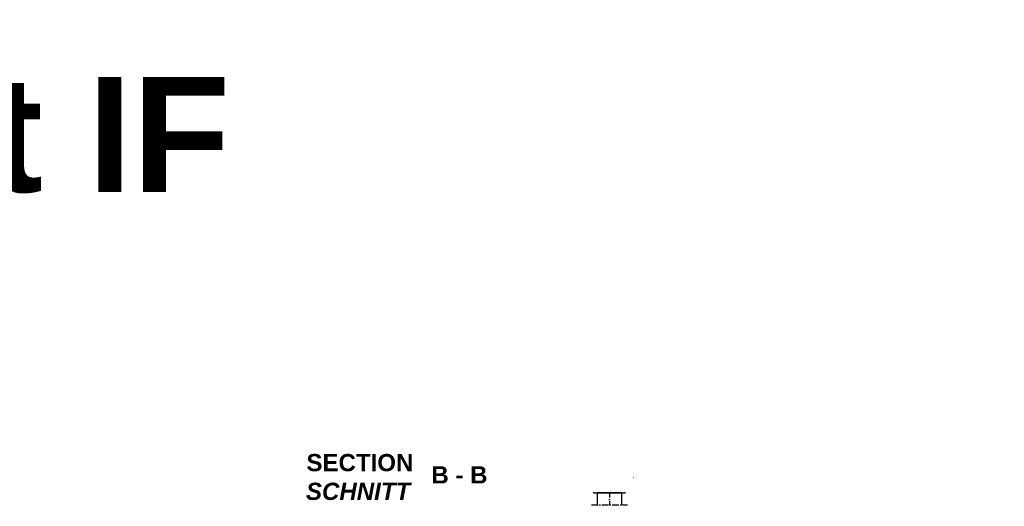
# Model space of a CAD drawing. Header units: millimetres. Extents: x -1777 to 1198744, y 17256 to 76241.
# Tile 31 of 201: x 74195 to 82770, y 55683 to 59920. Entities that reach past the tile are written whole.
import ezdxf

# ---------------------------------------------------------------- set-up
doc = ezdxf.new("R2010")
doc.units = ezdxf.units.MM
doc.linetypes.add('ACAD_ISO10W100', pattern=[18, 12, -3, 0, -3])
doc.linetypes.add('JIS_02_1.0', pattern=[2, 1, -1])
doc.layers.add('Beschriftung', color=7, linetype='Continuous', lineweight=9)
doc.styles.add('LBB3.5M1000', font='isocp.shx', dxfattribs={"height": 3.5})

msp = doc.modelspace()

# ---------------------------------------------------------------- hatches: boundary and pattern name
h = msp.add_hatch()
h.set_pattern_fill('NET', color=253, scale=3.010405)
h.set_pattern_definition([(0, (80950.753, 50614.686), (0, 9.558036), []), (90, (80950.753, 50614.686), (-9.558036, 6e-16), [])])
h.paths.add_polyline_path([(79223.5574, 55935.27908), (79437.6574, 55935.27908), (79437.6574, 55847.67081), (79223.5574, 55847.67081)])

# ---------------------------------------------------------------- linework, layer by layer
at = {"linetype": 'ACAD_ISO10W100', "ltscale": 5}
msp.add_line((79330.6074, 56089.21339), (79330.6074, 55694.81932), dxfattribs=at)
for p, q in [((79330.6074, 56055.69528), (79119.87905, 55935.27908)), ((79330.6074, 56055.69528), (79541.33574, 55935.27908)), ((79541.33574, 55935.27908), (79119.87905, 55935.27908)), ((79221.75115, 55827.09175), (79159.92982, 55935.27908)), ((79223.5574, 55827.45978), (79161.94637, 55935.27908)), ((79223.5574, 55814.86289), (79223.5574, 55935.27908)), ((79437.6574, 55935.27908), (79437.6574, 55814.86289)), ((79437.6574, 55827.45978), (79499.26843, 55935.27908)), ((79439.46364, 55827.09175), (79501.28497, 55935.27908)), ((79221.75115, 55827.09175), (79221.75115, 55814.86289)), ((79437.6574, 55847.67081), (79223.5574, 55847.67081)), ((79439.46364, 55827.09175), (79439.46364, 55814.86289))]:
    msp.add_line(p, q)
at = {"linetype": 'JIS_02_1.0', "ltscale": 5}
for p, q in [((79123.46008, 55935.27908), (79122.57859, 55936.82168)), ((79150.95265, 55950.98913), (79123.46008, 55935.27908)), ((79159.92982, 55935.27908), (79150.8827, 55950.94916)), ((79161.94637, 55935.27908), (79151.59133, 55953.40039)), ((79223.5574, 55935.27908), (79223.5574, 55994.52385)), ((79330.6074, 55967.25494), (79223.5574, 55994.52385)), ((79437.6574, 55994.52385), (79330.6074, 55967.25494)), ((79437.6574, 55935.27908), (79437.6574, 55994.52385)), ((79499.26843, 55935.27908), (79509.62346, 55953.40039)), ((79501.28497, 55935.27908), (79510.33209, 55950.94916)), ((79510.26214, 55950.98913), (79537.75472, 55935.27908)), ((79537.75472, 55935.27908), (79538.6362, 55936.82168))]:
    msp.add_line(p, q, dxfattribs=at)
for points in [[(79469.08602, 55814.86289), (79192.12877, 55814.86289), (79192.12877, 55799.81086), (79469.08602, 55799.81086), (79469.08602, 55814.86289)], [(79437.6574, 55694.81932), (79437.6574, 55799.81086), (79223.5574, 55799.81086), (79223.5574, 55694.81932)]]:
    msp.add_lwpolyline(points)

# ---------------------------------------------------------------- texts
at = {"layer": 'Beschriftung', "insert": (72302.55093, 59419.53145), "char_height": 1000, "width": 4126.150157, "attachment_point": 1, "style": 'LBB3.5M1000', "bg_fill": 2}
msp.add_mtext('{\\fArial|b1|i0|c0|p34;\\C3;mit IF}', dxfattribs=at)

# ---------------------------------------------------------------- next in the draw order: texts
at = {"layer": 'Beschriftung', "insert": (65492.4925, 56138.7014), "char_height": 150, "width": 1682.9463594, "attachment_point": 1, "style": 'LBB3.5M1000', "bg_fill": 2}
msp.add_mtext('\\pi387.94;{\\fArial|b1|i0|c0|p34;SECTION\\L\\P\\pi383.65;\\fArial|b1|i1|c0|p34;\\lSCHNITT}', dxfattribs=at)

# ---------------------------------------------------------------- next in the draw order: texts
at = {"layer": 'Beschriftung', "insert": (76304.19632, 56138.7014), "char_height": 150, "width": 1682.9463594, "attachment_point": 1, "style": 'LBB3.5M1000', "bg_fill": 2}
msp.add_mtext('\\pi387.94;{\\fArial|b1|i0|c0|p34;SECTION\\L\\P\\pi383.65;\\fArial|b1|i1|c0|p34;\\lSCHNITT}', dxfattribs=at)

# ---------------------------------------------------------------- next in the draw order: linework, layer by layer
at = {"linetype": 'ACAD_ISO10W100', "ltscale": 5}
msp.add_line((79173.5574, 55694.81932), (79487.6574, 55694.81932), dxfattribs=at)

# ---------------------------------------------------------------- next in the draw order: texts
at = {"layer": 'Beschriftung', "insert": (77780.28851, 56031.79322), "char_height": 150, "width": 1682.9463594, "attachment_point": 1, "style": 'LBB3.5M1000', "bg_fill": 2}
msp.add_mtext('{\\fArial|b1|i0|c0|p34;B - B}', dxfattribs=at)

doc.saveas('drawing.dxf')
